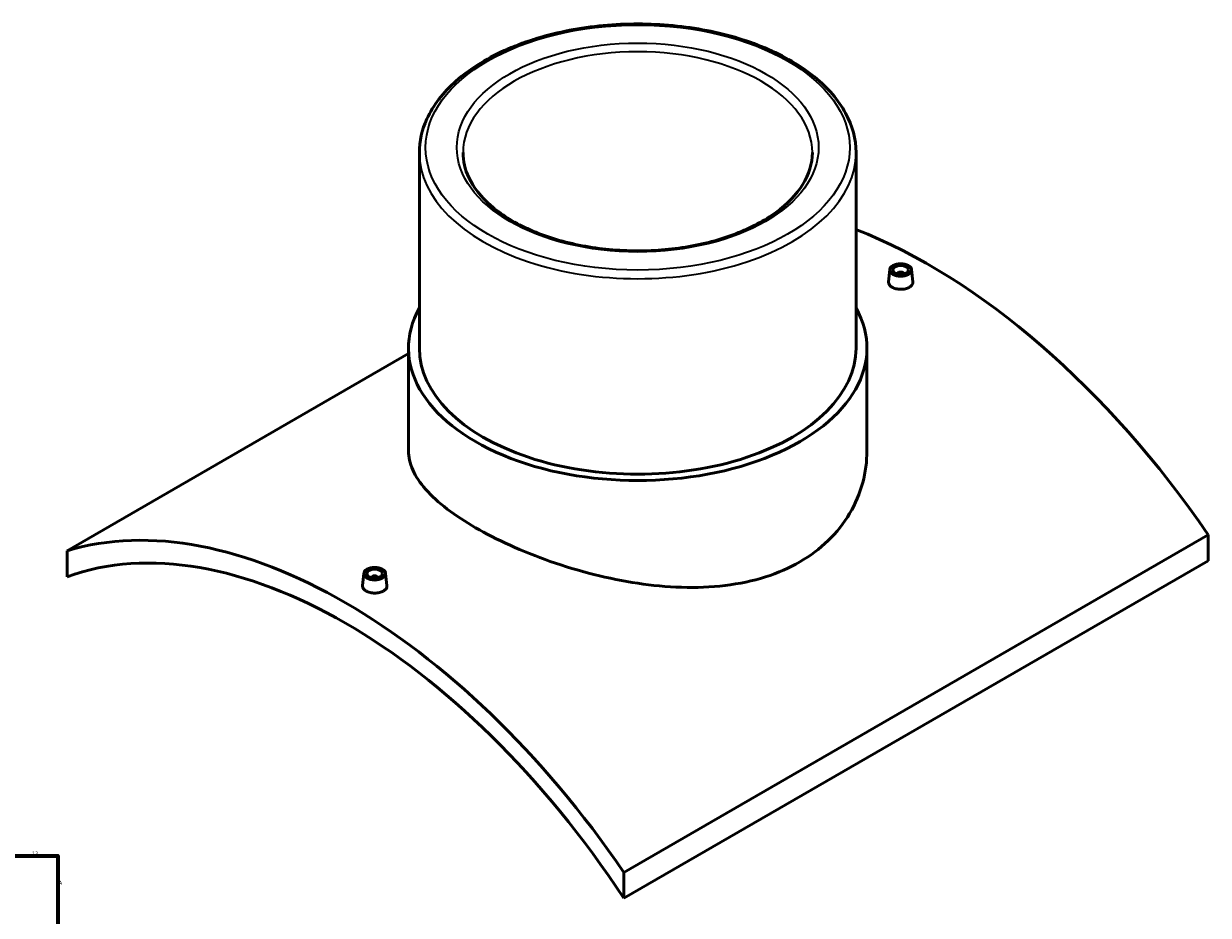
# Model space of a CAD drawing. Header units: millimetres. Extents: x -339 to 1559, y -536 to 1108.
# Tile 5 of 5: x 799 to 1559, y 536 to 1108. Entities that reach past the tile are written whole.
import ezdxf

# ---------------------------------------------------------------- set-up
doc = ezdxf.new("R2010")
doc.units = ezdxf.units.MM
for name, color, linetype, lineweight in [('Border (ANSI)', 7, 'Continuous', 70), ('Visible (ANSI)', 7, 'Continuous', 50), ('Visible Narrow (ANSI)', 7, 'Continuous', 35)]:
    doc.layers.add(name, color=color, linetype=linetype, lineweight=lineweight)
doc.styles.add('Note Text (ANSI)', font='tahoma.ttf')

# ---------------------------------------------------------------- blocks, each defined once
blk = doc.blocks.new('Borders Default Border')
at = {"layer": 'Border (ANSI)', "flags": 128}
blk.add_lwpolyline([(20, 20), (20, 574), (821, 574), (821, 20), (20, 20)], dxfattribs=at)
at = {"layer": 'Border (ANSI)', "color": 5, "true_color": 0x0000ff, "char_height": 2.4, "attachment_point": 7, "style": 'Note Text (ANSI)'}
for s, insert in [('12', (804.52, 574.4)), ('A', (821.58, 555.68))]:
    blk.add_mtext(s, dxfattribs=dict(at, insert=insert))

msp = doc.modelspace()

# ---------------------------------------------------------------- linework, layer by layer
at = {"layer": 'Visible (ANSI)'}
for p, q in [((1052.75, 1024.9), (1052.75, 899.57)), ((1332.75, 1024.9), (1332.75, 899.57)), ((1354.41, 949.91), (1353.57, 942.07)), ((1368.38, 949.91), (1369.22, 942.08)), ((1359.39, 947.02), (1359.39, 947.21)), ((1363.39, 947.02), (1363.39, 947.21)), ((1045.75, 899.57), (1045.75, 833.68)), ((1339.75, 899.57), (1339.75, 833.68)), ((826.82, 769.63), (1045.75, 896.03)), ((1558.68, 779.84), (1183.91, 563.47)), ((1558.68, 779.84), (1558.68, 763.2)), ((826.82, 769.63), (826.82, 753)), ((1183.91, 546.83), (1558.68, 763.2)), ((1017.12, 755.18), (1016.28, 747.34)), ((1022.1, 752.48), (1022.1, 752.28)), ((1026.1, 752.48), (1026.1, 752.28)), ((1031.09, 755.18), (1031.93, 747.34)), ((1183.91, 546.83), (1183.91, 563.47))]:
    msp.add_line(p, q, dxfattribs=at)
for centre, major_axis, start_param, end_param in [((1380.13, 612.98), (208, -360.27), 1.703951, 2.517981), ((1361.39, 947.21), (-2, 0), 2.963882, 6.460896), ((1192.75, 899.57), (147, 0), 2.831748, 6.59303), ((1192.75, 899.57), (-140, 0), 0, 3.141593), ((1005.37, 396.61), (-208, 360.27), 4.845543, 6.150031), ((1005.37, 396.61), (-200, 346.41), 4.814623, 6.180951), ((1024.1, 752.48), (-2, 0), 2.963882, 6.460896)]:
    msp.add_ellipse(centre, major_axis=major_axis, ratio=0.57735, start_param=start_param, end_param=end_param, dxfattribs=at)
for centre, major_axis in [((1361.39, 949.66), (7, 0)), ((1361.39, 949.66), (5, 0)), ((1024.1, 754.93), (-7, 0)), ((1024.1, 754.93), (5, 0))]:
    msp.add_ellipse(centre, major_axis=major_axis, ratio=0.57735, dxfattribs=at)
for points, knots in [([(1332.75, 1024.9), (1332.75, 1033.53), (1330.45, 1042.14), (1321.53, 1058.62), (1314.78, 1066.45), (1297.37, 1080.62), (1286.6, 1086.91), (1262.24, 1097.17), (1248.66, 1101.12), (1220.09, 1106.32), (1205.12, 1107.57), (1175.27, 1107.25), (1160.4, 1105.69), (1132.22, 1099.89), (1118.91, 1095.66), (1095.17, 1084.89), (1084.76, 1078.35), (1067.96, 1063.54), (1061.55, 1055.27), (1054.39, 1039.51), (1052.75, 1032.21), (1052.75, 1024.9)], [0.785398, 0.785398, 0.785398, 0.785398, 1.088348, 1.088348, 1.402262, 1.402262, 1.726081, 1.726081, 2.050809, 2.050809, 2.374723, 2.374723, 2.698316, 2.698316, 3.022309, 3.022309, 3.347106, 3.347106, 3.670401, 3.670401, 3.926991, 3.926991, 3.926991, 3.926991]), ([(1304.75, 1024.9), (1304.75, 1018), (1302.69, 1011.06), (1294.6, 998.07), (1288.81, 992.02), (1274.17, 981.33), (1265.43, 976.67), (1245.77, 969.11), (1234.84, 966.21), (1211.9, 962.5), (1199.87, 961.7), (1175.98, 962.28), (1164.11, 963.68), (1141.78, 968.5), (1131.32, 971.93), (1112.89, 980.41), (1104.92, 985.47), (1092.2, 996.6), (1087.46, 1002.67), (1081.99, 1014.16), (1080.75, 1019.54), (1080.75, 1024.9)], [5.497787, 5.497787, 5.497787, 5.497787, 5.842842, 5.842842, 6.166887, 6.166887, 6.481197, 6.481197, 6.795578, 6.795578, 7.110967, 7.110967, 7.42667, 7.42667, 7.741836, 7.741836, 8.055943, 8.055943, 8.371209, 8.371209, 8.63938, 8.63938, 8.63938, 8.63938]), ([(1366.94, 938.56), (1366.25, 938.16), (1365.36, 937.81), (1363.43, 937.36), (1362.38, 937.26), (1360.41, 937.28), (1359.36, 937.4), (1357.43, 937.87), (1356.55, 938.22), (1355.15, 939.03), (1354.55, 939.53), (1353.75, 940.64), (1353.55, 941.24), (1353.55, 941.89), (1353.56, 941.98), (1353.57, 942.07)], [2.363582, 2.363582, 2.363582, 2.363582, 2.659057, 2.659057, 2.954533, 2.954533, 3.249953, 3.249953, 3.545373, 3.545373, 3.840793, 3.840793, 4.136213, 4.136213, 4.184151, 4.184151, 4.184151, 4.184151]), ([(1369.22, 942.08), (1369.23, 941.98), (1369.24, 941.89), (1369.24, 941.22), (1369.04, 940.6), (1368.24, 939.48), (1367.64, 938.96), (1366.94, 938.56)], [6.4516093, 6.4516093, 6.4516093, 6.4516093, 6.4997946, 6.4997946, 6.7952701, 6.7952701, 7.0907457, 7.0907457, 7.0907457, 7.0907457]), ([(1296.69, 762.53), (1290.1, 758.73), (1282.67, 755.45), (1266.54, 750.34), (1257.83, 748.51), (1239.73, 746.32), (1230.31, 745.96), (1211.41, 746.53), (1201.92, 747.45), (1183.59, 750.18), (1174.1, 752.09), (1155.19, 756.84), (1145.77, 759.68), (1127.66, 766.02), (1118.95, 769.51), (1102.82, 776.83), (1095.39, 780.64), (1082.22, 788.25), (1076.06, 792.28), (1065.24, 800.52), (1060.58, 804.75), (1053.11, 813.18), (1050.3, 817.4), (1046.62, 825.69), (1045.75, 829.76), (1045.75, 833.68)], [0, 0, 0, 0, 2.7958, 2.7958, 5.5916, 5.5916, 8.387399, 8.387399, 11.183199, 11.183199, 13.977338, 13.977338, 16.771477, 16.771477, 19.565616, 19.565616, 22.359755, 22.359755, 25.153894, 25.153894, 27.948033, 27.948033, 30.742172, 30.742172, 33.536311, 33.536311, 33.536311, 33.536311]), ([(1339.75, 833.68), (1339.75, 827.03), (1338.88, 820.12), (1335.2, 806.52), (1332.38, 799.81), (1324.92, 787.24), (1320.26, 781.36), (1309.44, 770.91), (1303.28, 766.34), (1296.69, 762.53)], [78.255821, 78.255821, 78.255821, 78.255821, 81.05162, 81.05162, 83.84742, 83.84742, 86.64322, 86.64322, 89.43902, 89.43902, 89.43902, 89.43902]), ([(1029.65, 743.83), (1028.96, 743.43), (1028.07, 743.08), (1026.14, 742.63), (1025.09, 742.52), (1023.12, 742.54), (1022.07, 742.66), (1020.14, 743.14), (1019.26, 743.49), (1017.86, 744.29), (1017.26, 744.8), (1016.46, 745.9), (1016.26, 746.5), (1016.26, 747.15), (1016.27, 747.24), (1016.28, 747.34)], [0, 0, 0, 0, 0.295476, 0.295476, 0.590951, 0.590951, 0.886371, 0.886371, 1.181791, 1.181791, 1.477211, 1.477211, 1.772631, 1.772631, 1.82057, 1.82057, 1.82057, 1.82057]), ([(1031.93, 747.34), (1031.94, 747.25), (1031.95, 747.15), (1031.95, 746.48), (1031.75, 745.87), (1030.95, 744.74), (1030.35, 744.23), (1029.65, 743.83)], [4.0880274, 4.0880274, 4.0880274, 4.0880274, 4.1362127, 4.1362127, 4.4316883, 4.4316883, 4.7271638, 4.7271638, 4.7271638, 4.7271638])]:
    msp.add_open_spline(points, degree=3, knots=knots, dxfattribs=at)
at = {"layer": 'Visible Narrow (ANSI)'}
for major_axis in [(136, 0), (116, 0)]:
    msp.add_ellipse((1192.75, 1028.17), major_axis=major_axis, ratio=0.57735, dxfattribs=at)
for major_axis, start_param, end_param in [((-112, 0), 3.141593, 6.283185), ((-140, 0), 0, 3.141593)]:
    msp.add_ellipse((1192.75, 1024.9), major_axis=major_axis, ratio=0.57735, start_param=start_param, end_param=end_param, dxfattribs=at)

# ---------------------------------------------------------------- block references
msp.add_blockref('Borders Default Border', (0, 0))

doc.saveas('drawing.dxf')
